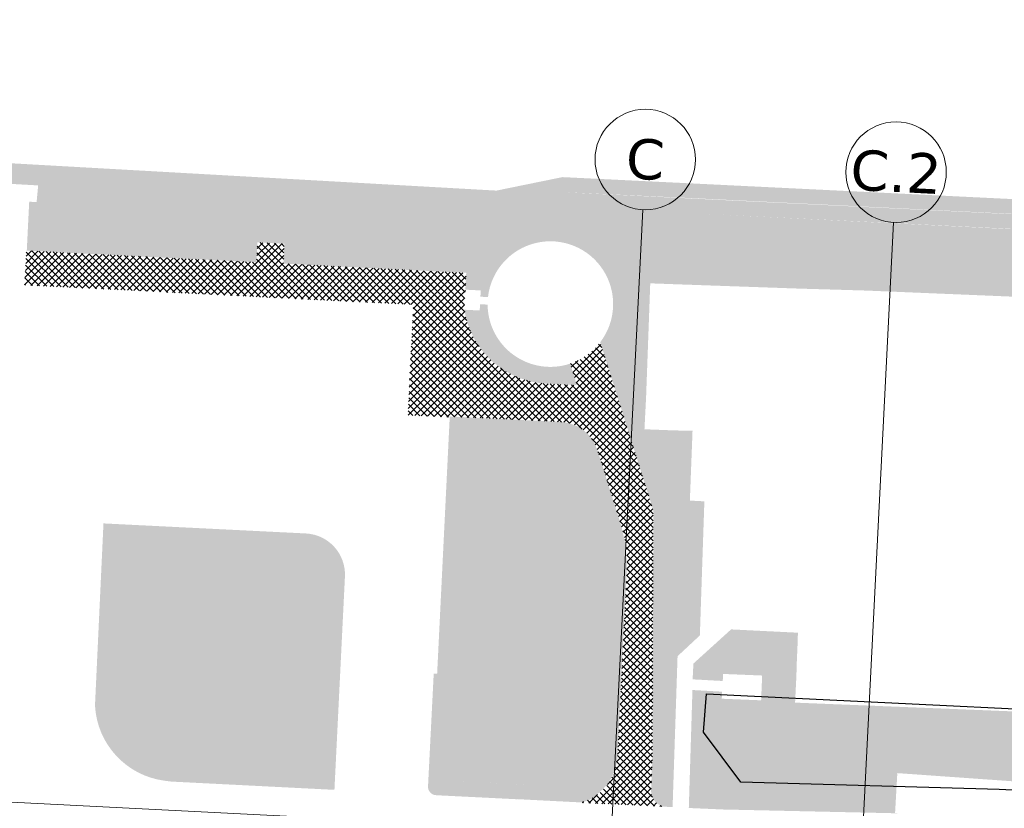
# Model space of a CAD drawing. Header units: millimetres. Extents: x 32690613 to 32694392, y 5343730 to 5344753.
# Tile 168 of 170: x 32692754 to 32692852, y 5344462 to 5344540. Entities that reach past the tile are written whole.
import ezdxf

# ---------------------------------------------------------------- set-up
doc = ezdxf.new("R2010")
doc.units = ezdxf.units.MM
doc.header["$LTSCALE"] = 0.01
doc.layers.get('DEFPOINTS').update_dxf_attribs({"color": 11, "lineweight": 18})
doc.layers.add('Gel-Bewuchs', color=122, linetype='Continuous', lineweight=25)
doc.layers.add('Gel-Rasengitter', color=105, linetype='Continuous', lineweight=5)
for name, color, linetype, lineweight, true_color in [('Veg-Rasen', 7, 'Continuous', 5, 0xb9f3a0), ('Veg-Waldartig', 7, 'Continuous', 5, 0xb0ee53), ('Veg-Wiese', 7, 'Continuous', 5, 0xd4ffa8)]:
    doc.layers.add(name, color=color, linetype=linetype, lineweight=lineweight, true_color=true_color)
doc.styles.add('Verdana', font='verdana.ttf')

# ---------------------------------------------------------------- blocks, each defined once
blk = doc.blocks.new('A$C78070446')
for p, q in [((4470104.682707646, 5343035.685245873), (4470092.344699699, 5342898.165722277)), ((4470129.582694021, 5343033.451263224), (4470100.945548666, 5342714.261439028)), ((4469505.560991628, 5343027.116179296), (4470255.144423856, 5342959.86488218))]:
    blk.add_line(p, q)
for centre in [(4470105.129504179, 5343040.66524315), (4470130.029490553, 5343038.431260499)]:
    blk.add_circle(centre, 5)
at = {"char_height": 4, "attachment_point": 5, "rotation": 354.86, "line_spacing_factor": 0.2520120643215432, "style": 'Verdana'}
for s, insert in [('C', (4470105.129504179, 5343040.66524315)), ('C.2', (4470130.029490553, 5343038.431260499))]:
    blk.add_mtext(s, dxfattribs=dict(at, insert=insert))

msp = doc.modelspace()

# ---------------------------------------------------------------- hatches: boundary and pattern name
at = {"layer": 'Gel-Rasengitter'}
h = msp.add_hatch(dxfattribs=at)
h.set_pattern_fill('ANSI37', color=256, scale=0.15, style=0)
h.set_pattern_definition([(45, (32692692.896049, 5344273.378250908), (-0.3367596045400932, 0.3367596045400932), []), (135, (32692692.896049, 5344273.378250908), (-0.3367596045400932, -0.3367596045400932), [])])
edge = h.paths.add_edge_path()
edge.add_line((32692814.12349617, 5344485.581658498), (32692814.09704798, 5344485.030610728))
edge.add_line((32692814.09704798, 5344485.030610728), (32692813.18567047, 5344466.887336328))
edge.add_line((32692813.18567047, 5344466.887336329), (32692813.07797482, 5344466.18576608))
edge.add_arc((32692808.35962042, 5344466.910062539), 4.773622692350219, 284.176418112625, 351.2728685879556, ccw=False)
edge.add_arc((32692808.35961786, 5344466.910064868), 4.773625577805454, 283.10476861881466, 284.17644097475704, ccw=False)
edge.add_line((32692809.44195333, 5344462.26075835), (32692817.79495148, 5344461.85816431))
edge.add_arc((32692818.16245899, 5344463.446030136), 1.629840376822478, 181.7848377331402, 256.9684937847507, ccw=False)
edge.add_line((32692816.53340935, 5344463.395266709), (32692816.59971839, 5344465.207700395))
edge.add_line((32692816.5997184, 5344465.207700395), (32692816.67508506, 5344466.700083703))
edge.add_line((32692816.67508506, 5344466.700083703), (32692816.75745521, 5344491.355728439))
edge.add_line((32692816.75745521, 5344491.355728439), (32692811.47593131, 5344508.088408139))
edge.add_arc((32692806.50748641, 5344511.880109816), 6.249995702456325, 288.40080333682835, 322.65069663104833, ccw=False)
edge.add_line((32692808.48037469, 5344505.949666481), (32692809.1543407, 5344503.811743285))
edge.add_line((32692809.1543407, 5344503.811743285), (32692806.15142475, 5344503.963393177))
edge.add_arc((32692806.54003416, 5344512.651720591), 8.697013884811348, 189.0484987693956, 267.43899508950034, ccw=False)
edge.add_line((32692797.95124966, 5344511.283937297), (32692797.94537779, 5344511.320808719))
edge.add_line((32692797.94537779, 5344511.320808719), (32692798.1307364, 5344514.991212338))
edge.add_line((32692798.1307364, 5344514.991212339), (32692779.93340375, 5344515.910193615))
edge.add_line((32692779.93340375, 5344515.910193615), (32692780.03314809, 5344517.885294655))
edge.add_line((32692780.03314809, 5344517.885294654), (32692777.33658447, 5344518.021473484))
edge.add_line((32692777.33658447, 5344518.021473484), (32692777.23684014, 5344516.046372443))
edge.add_line((32692777.23684014, 5344516.046372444), (32692754.3362795, 5344517.202870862))
edge.add_line((32692754.3362795, 5344517.202870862), (32692754.16304813, 5344513.772606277))
edge.add_line((32692754.16304813, 5344513.772606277), (32692792.86417458, 5344511.818165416))
edge.add_line((32692792.86417457, 5344511.818165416), (32692792.31592087, 5344500.813356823))
edge.add_line((32692792.31592087, 5344500.813356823), (32692796.48321805, 5344500.605744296))
edge.add_line((32692796.48321805, 5344500.605744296), (32692796.49292523, 5344500.695448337))
edge.add_line((32692796.49292523, 5344500.695448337), (32692807.84534409, 5344500.132075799))
edge.add_line((32692807.84534409, 5344500.132075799), (32692808.15306426, 5344500.073316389))
edge.add_arc((32692807.42647597, 5344496.268208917), 3.873857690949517, 37.368995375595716, 79.18946367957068, ccw=False)
edge.add_arc((32692807.42647601, 5344496.268208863), 3.873857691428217, 37.16316003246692, 37.36899876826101, ccw=False)
edge.add_arc((32692807.0405958, 5344495.92993385), 4.385871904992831, 34.896872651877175, 37.6396346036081, ccw=False)
edge.add_arc((32692807.04059579, 5344495.929933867), 4.385871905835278, 18.60972264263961, 34.89687216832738, ccw=False)
edge.add_line((32692811.19714919, 5344497.329553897), (32692811.2074697, 5344497.298904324))
edge.add_line((32692811.2074697, 5344497.298904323), (32692813.41947278, 5344490.282092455))
edge.add_line((32692813.41947278, 5344490.282092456), (32692813.58492475, 5344489.755804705))
edge.add_arc((32692802.13729412, 5344486.156950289), 11.99999999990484, -2.747869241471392, 17.45186934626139, ccw=False)
at = {"layer": 'Veg-Rasen', "transparency": 33554687}
h = msp.add_hatch(color=256, dxfattribs=at)
edge = h.paths.add_edge_path()
edge.add_arc((32692806.50764992, 5344511.883415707), 6.249999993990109, 322.6444529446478, 533.600775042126)
edge.add_line((32692800.29659101, 5344512.580012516), (32692800.29182628, 5344512.579063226))
edge.add_line((32692800.29182628, 5344512.579063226), (32692799.54278083, 5344512.616890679))
edge.add_line((32692799.54278083, 5344512.616890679), (32692799.57430371, 5344513.241095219))
edge.add_line((32692799.57430371, 5344513.241095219), (32692798.04625099, 5344513.318263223))
edge.add_line((32692798.04625099, 5344513.318263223), (32692798.13073639, 5344514.991212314))
edge.add_line((32692798.13073639, 5344514.991212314), (32692779.93340375, 5344515.910193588))
edge.add_line((32692779.93340375, 5344515.910193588), (32692780.03314808, 5344517.885294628))
edge.add_line((32692780.03314808, 5344517.885294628), (32692777.33658447, 5344518.021473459))
edge.add_line((32692777.33658447, 5344518.021473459), (32692777.23684013, 5344516.046372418))
edge.add_line((32692777.23684013, 5344516.046372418), (32692754.379889, 5344517.200668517))
edge.add_line((32692754.379889, 5344517.200668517), (32692754.62263258, 5344522.071720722))
edge.add_line((32692754.62263258, 5344522.071720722), (32692755.35884847, 5344522.03789005))
edge.add_line((32692755.35884847, 5344522.03789005), (32692755.42338661, 5344522.729969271))
edge.add_line((32692755.42338661, 5344522.729969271), (32692801.35721112, 5344520.160666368))
edge.add_line((32692801.35721112, 5344520.160666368), (32692807.94574505, 5344521.506071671))
edge.add_line((32692807.94574505, 5344521.506071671), (32692821.88209845, 5344520.857295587))
edge.add_line((32692821.88209845, 5344520.857295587), (32692821.42047847, 5344513.76936831))
edge.add_line((32692821.42047847, 5344513.76936831), (32692818.52740104, 5344513.871849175))
edge.add_line((32692818.52740104, 5344513.871849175), (32692818.53387518, 5344514.034677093))
edge.add_line((32692818.53387518, 5344514.034677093), (32692818.52846771, 5344514.287584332))
edge.add_line((32692818.52846771, 5344514.287584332), (32692818.51959867, 5344514.585558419))
edge.add_line((32692818.51959867, 5344514.585558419), (32692818.50870061, 5344514.861599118))
edge.add_line((32692818.50870061, 5344514.861599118), (32692818.49577352, 5344515.115706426))
edge.add_line((32692818.49577352, 5344515.115706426), (32692818.47899692, 5344515.376140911))
edge.add_line((32692818.47899692, 5344515.376140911), (32692818.46201177, 5344515.586381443))
edge.add_line((32692818.46201177, 5344515.586381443), (32692818.44299761, 5344515.77468858))
edge.add_line((32692818.44299761, 5344515.77468858), (32692818.42195441, 5344515.941062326))
edge.add_line((32692818.42195441, 5344515.941062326), (32692818.39888218, 5344516.085502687))
edge.add_line((32692818.39888218, 5344516.085502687), (32692818.37380733, 5344516.2157157))
edge.add_line((32692818.37380733, 5344516.2157157), (32692818.34675628, 5344516.339407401))
edge.add_line((32692818.34675628, 5344516.339407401), (32692818.317729, 5344516.45657781))
edge.add_line((32692818.317729, 5344516.45657781), (32692818.2867255, 5344516.567226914))
edge.add_line((32692818.2867255, 5344516.567226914), (32692818.2537458, 5344516.671354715))
edge.add_line((32692818.2537458, 5344516.671354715), (32692818.21878987, 5344516.768961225))
edge.add_line((32692818.21878987, 5344516.768961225), (32692818.18185773, 5344516.860046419))
edge.add_line((32692818.18185773, 5344516.860046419), (32692818.14294938, 5344516.944610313))
edge.add_line((32692818.14294938, 5344516.944610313), (32692818.1020648, 5344517.022652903))
edge.add_line((32692818.1020648, 5344517.022652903), (32692818.05920402, 5344517.094174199))
edge.add_line((32692818.05920402, 5344517.094174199), (32692818.01436701, 5344517.159174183))
edge.add_line((32692818.01436701, 5344517.159174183), (32692817.96755379, 5344517.217652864))
edge.add_line((32692817.96755379, 5344517.217652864), (32692817.91876436, 5344517.269610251))
edge.add_line((32692817.91876436, 5344517.269610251), (32692817.86799871, 5344517.315046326))
edge.add_line((32692817.86799871, 5344517.315046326), (32692817.81525684, 5344517.353961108))
edge.add_line((32692817.81525684, 5344517.353961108), (32692817.76053875, 5344517.386354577))
edge.add_line((32692817.76053875, 5344517.386354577), (32692817.70384445, 5344517.412226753))
edge.add_line((32692817.70384445, 5344517.412226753), (32692817.64517394, 5344517.431577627))
edge.add_line((32692817.64517394, 5344517.431577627), (32692817.58452721, 5344517.444407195))
edge.add_line((32692817.58452721, 5344517.444407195), (32692817.52190426, 5344517.450715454))
edge.add_line((32692817.52190426, 5344517.450715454), (32692817.4573051, 5344517.450502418))
edge.add_line((32692817.4573051, 5344517.450502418), (32692817.39072971, 5344517.443768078))
edge.add_line((32692817.39072971, 5344517.443768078), (32692817.32217812, 5344517.430512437))
edge.add_line((32692817.32217812, 5344517.430512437), (32692817.25165031, 5344517.410735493))
edge.add_line((32692817.25165031, 5344517.410735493), (32692817.17914628, 5344517.384437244))
edge.add_line((32692817.17914628, 5344517.384437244), (32692817.10466604, 5344517.351617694))
edge.add_line((32692817.10466604, 5344517.351617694), (32692817.02820959, 5344517.31227685))
edge.add_line((32692817.02820959, 5344517.31227685), (32692816.94977691, 5344517.266414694))
edge.add_line((32692816.94977691, 5344517.266414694), (32692816.86936802, 5344517.214031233))
edge.add_line((32692816.86936802, 5344517.214031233), (32692816.78698291, 5344517.155126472))
edge.add_line((32692816.78698291, 5344517.155126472), (32692816.70262158, 5344517.089700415))
edge.add_line((32692816.70262158, 5344517.089700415), (32692816.61628405, 5344517.017753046))
edge.add_line((32692816.61628405, 5344517.017753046), (32692816.52981196, 5344516.935710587))
edge.add_line((32692816.52981196, 5344516.935710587), (32692816.44504702, 5344516.839999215))
edge.add_line((32692816.44504702, 5344516.839999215), (32692816.36198921, 5344516.730618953))
edge.add_line((32692816.36198921, 5344516.730618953), (32692816.28063853, 5344516.607569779))
edge.add_line((32692816.28063853, 5344516.607569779), (32692816.20099499, 5344516.470851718))
edge.add_line((32692816.20099499, 5344516.470851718), (32692816.12305858, 5344516.320464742))
edge.add_line((32692816.12305858, 5344516.320464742), (32692816.04682931, 5344516.156408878))
edge.add_line((32692816.04682931, 5344516.156408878), (32692815.97230716, 5344515.978684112))
edge.add_line((32692815.97230716, 5344515.978684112), (32692815.89949216, 5344515.787290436))
edge.add_line((32692815.89949216, 5344515.787290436), (32692815.82838428, 5344515.58222787))
edge.add_line((32692815.82838428, 5344515.58222787), (32692815.75898355, 5344515.363496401))
edge.add_line((32692815.75898355, 5344515.363496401), (32692815.69128994, 5344515.131096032))
edge.add_line((32692815.69128994, 5344515.131096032), (32692815.62530347, 5344514.885026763))
edge.add_line((32692815.62530347, 5344514.885026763), (32692815.56102414, 5344514.625288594))
edge.add_line((32692815.56102414, 5344514.625288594), (32692815.49845193, 5344514.351881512))
edge.add_line((32692815.49845193, 5344514.351881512), (32692815.43758687, 5344514.06480554))
edge.add_line((32692815.43758687, 5344514.06480554), (32692815.37842894, 5344513.764060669))
edge.add_line((32692815.37842894, 5344513.764060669), (32692815.32097814, 5344513.449646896))
edge.add_line((32692815.32097814, 5344513.449646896), (32692815.26523447, 5344513.121564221))
edge.add_line((32692815.26523447, 5344513.121564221), (32692815.21119794, 5344512.779812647))
edge.add_line((32692815.21119794, 5344512.779812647), (32692815.15886855, 5344512.424392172))
edge.add_line((32692815.15886855, 5344512.424392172), (32692815.10824628, 5344512.055302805))
edge.add_line((32692815.10824628, 5344512.055302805), (32692815.05933115, 5344511.67254453))
edge.add_line((32692815.05933115, 5344511.67254453), (32692815.01212316, 5344511.276117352))
edge.add_line((32692815.01212316, 5344511.276117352), (32692814.9666223, 5344510.866021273))
edge.add_line((32692814.9666223, 5344510.866021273), (32692814.96432932, 5344510.843833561))
edge.add_line((32692814.96432932, 5344510.843833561), (32692814.96909035, 5344510.843597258))
edge.add_line((32692814.96909035, 5344510.843597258), (32692814.96844278, 5344510.837760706))
edge.add_line((32692814.96844278, 5344510.837760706), (32692814.94810598, 5344510.640974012))
edge.add_line((32692814.94810598, 5344510.640974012), (32692814.94805566, 5344510.384756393))
edge.add_line((32692814.94805566, 5344510.384756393), (32692814.92701236, 5344510.166039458))
edge.add_line((32692814.92701236, 5344510.166039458), (32692814.67756832, 5344506.803681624))
edge.add_line((32692814.67756832, 5344506.803681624), (32692814.61236867, 5344505.166867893))
edge.add_line((32692814.61236867, 5344505.166867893), (32692814.60162127, 5344504.520317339))
edge.add_line((32692814.60162127, 5344504.520317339), (32692814.59956282, 5344504.105599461))
edge.add_line((32692814.59956282, 5344504.105599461), (32692814.60413486, 5344503.507996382))
edge.add_line((32692814.60413486, 5344503.507996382), (32692814.62627987, 5344502.762470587))
edge.add_line((32692814.62627987, 5344502.762470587), (32692814.66593283, 5344502.072884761))
edge.add_line((32692814.66593283, 5344502.072884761), (32692814.75823965, 5344501.143393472))
edge.add_line((32692814.75823965, 5344501.143393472), (32692814.97110865, 5344499.986901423))
edge.add_line((32692814.97110865, 5344499.986901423), (32692815.06103192, 5344499.662005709))
edge.add_line((32692815.06103192, 5344499.662005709), (32692815.23424797, 5344499.195099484))
edge.add_line((32692815.23424797, 5344499.195099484), (32692815.39207954, 5344498.883108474))
edge.add_line((32692815.39207954, 5344498.883108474), (32692815.70986617, 5344498.46998164))
edge.add_line((32692815.70986617, 5344498.46998164), (32692816.0220938, 5344498.251244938))
edge.add_line((32692816.0220938, 5344498.251244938), (32692816.27766395, 5344498.140405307))
edge.add_line((32692816.27766395, 5344498.140405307), (32692816.56625295, 5344498.080499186))
edge.add_line((32692816.56625295, 5344498.080499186), (32692816.9197627, 5344498.126972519))
edge.add_line((32692816.9197627, 5344498.126972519), (32692817.1614383, 5344498.256588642))
edge.add_line((32692817.1614383, 5344498.256588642), (32692817.41826099, 5344498.509337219))
edge.add_line((32692817.41826099, 5344498.509337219), (32692817.61637414, 5344498.814938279))
edge.add_line((32692817.61637414, 5344498.814938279), (32692817.76583063, 5344499.132779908))
edge.add_line((32692817.76583063, 5344499.132779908), (32692817.82545028, 5344499.346530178))
edge.add_line((32692817.82545028, 5344499.346530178), (32692818.76452127, 5344499.31001831))
edge.add_line((32692818.76452127, 5344499.31001831), (32692820.66156704, 5344499.269050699))
edge.add_line((32692820.66156704, 5344499.269050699), (32692820.39653369, 5344492.323407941))
edge.add_line((32692820.39653369, 5344492.323407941), (32692821.84051122, 5344492.249726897))
edge.add_line((32692821.84051122, 5344492.249726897), (32692821.39128431, 5344478.902011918))
edge.add_line((32692821.39128431, 5344478.902011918), (32692819.17034015, 5344476.83372591))
edge.add_line((32692819.17034015, 5344476.83372591), (32692818.67639651, 5344461.812989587))
edge.add_line((32692818.67639651, 5344461.812989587), (32692817.79495148, 5344461.858164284))
edge.add_arc((32692818.16245897, 5344463.4460301), 1.629840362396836, 181.7848374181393, 256.9684943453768, ccw=False)
edge.add_line((32692816.53340935, 5344463.395266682), (32692816.59971839, 5344465.207700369))
edge.add_line((32692816.59971839, 5344465.207700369), (32692816.67508506, 5344466.700083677))
edge.add_line((32692816.67508506, 5344466.700083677), (32692816.75745521, 5344491.355728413))
edge.add_line((32692816.75745521, 5344491.355728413), (32692811.47593131, 5344508.088408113))
edge.add_line((32692811.47593131, 5344508.088408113), (32692811.475685, 5344508.091170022))
h = msp.add_hatch(color=256, dxfattribs=at)
edge = h.paths.add_edge_path()
edge.add_line((32692800.25787971, 5344511.829821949), (32692799.50495337, 5344511.86784523))
edge.add_line((32692799.50495337, 5344511.86784523), (32692799.4734305, 5344511.24364085))
edge.add_line((32692799.4734305, 5344511.24364085), (32692797.94537798, 5344511.320808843))
edge.add_arc((32692806.54010464, 5344512.651893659), 8.697189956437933, 188.8035860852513, 267.4385819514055)
edge.add_line((32692806.15142471, 5344503.963393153), (32692809.1543407, 5344503.811743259))
edge.add_line((32692809.1543407, 5344503.811743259), (32692808.48037468, 5344505.94966646))
edge.add_line((32692808.48037468, 5344505.94966646), (32692808.47668297, 5344505.95168673))
edge.add_arc((32692806.50764992, 5344511.883415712), 6.249999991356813, 180.4913174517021, 288.36354788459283, ccw=False)
for points in [[(32692805.26024908, 5344463.991128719), (32692803.26223173, 5344464.090995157), (32692803.17556274, 5344462.60741857), (32692809.55751488, 5344462.280338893), (32692809.81199519, 5344462.338628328), (32692810.12198962, 5344462.439344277), (32692810.44976613, 5344462.564047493), (32692810.70855735, 5344462.727253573), (32692810.95439377, 5344462.903240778), (32692811.23358454, 5344463.140299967), (32692811.53138613, 5344463.407607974), (32692811.73330677, 5344463.588852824), (32692811.94042857, 5344463.82011523), (32692812.15441822, 5344464.062599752), (32692812.53123575, 5344464.645242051), (32692812.70716665, 5344464.981727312), (32692812.9321176, 5344465.539026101), (32692813.07347513, 5344466.048589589), (32692813.1439175, 5344466.367038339), (32692813.18567046, 5344466.887336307), (32692814.12349616, 5344485.581658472), (32692814.10362291, 5344486.324915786), (32692814.07319, 5344486.869204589), (32692814.0284219, 5344487.473809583), (32692813.94839653, 5344487.987099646), (32692813.88762609, 5344488.361311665), (32692813.81043354, 5344488.768663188), (32692813.70581666, 5344489.242960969), (32692813.60888229, 5344489.628455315), (32692813.41947278, 5344490.282092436), (32692813.19957031, 5344490.979656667), (32692813.06993629, 5344491.390875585), (32692811.20746969, 5344497.298904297), (32692810.95697343, 5344497.90423334), (32692810.74060125, 5344498.298633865), (32692810.50604948, 5344498.636159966), (32692810.31059036, 5344498.874205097), (32692810.11511914, 5344499.066344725), (32692809.8403133, 5344499.298087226), (32692809.55301829, 5344499.52193053), (32692809.38718216, 5344499.609227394), (32692809.07087301, 5344499.775733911), (32692808.76636693, 5344499.881124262), (32692808.43904824, 5344500.008938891), (32692808.24071696, 5344500.050073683), (32692807.84534409, 5344500.132075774), (32692796.49292523, 5344500.695448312), (32692796.41730093, 5344499.197355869), (32692808.47274486, 5344498.556716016), (32692808.87859396, 5344498.427487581), (32692809.15891833, 5344498.20983304), (32692809.33485232, 5344498.047130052), (32692809.50224764, 5344497.711376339), (32692809.66964296, 5344497.375622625), (32692809.78261819, 5344497.017247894), (32692809.90482502, 5344496.62958918), (32692812.10458236, 5344489.630465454), (32692812.26609973, 5344489.005381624), (32692812.37133853, 5344488.562412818), (32692812.44581063, 5344488.086183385), (32692812.52028273, 5344487.609953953), (32692812.55566387, 5344487.146570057), (32692812.59104501, 5344486.683186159), (32692812.58835722, 5344486.170781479), (32692812.55125167, 5344485.486552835), (32692812.50728301, 5344484.675767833), (32692811.67276548, 5344467.460622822), (32692811.40750225, 5344465.660602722), (32692811.23756743, 5344465.173382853), (32692810.92027536, 5344464.784541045), (32692810.6029833, 5344464.395699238), (32692810.14870447, 5344464.006497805), (32692809.57167461, 5344463.773343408)], [(32692794.89465115, 5344475.097582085), (32692796.39284632, 5344475.020368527), (32692795.85915208, 5344464.466011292), (32692803.26223173, 5344464.090995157), (32692803.17855907, 5344462.597307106), (32692795.17773065, 5344462.994834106), (32692794.98740519, 5344463.016474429), (32692794.81399719, 5344463.076653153), (32692794.68111502, 5344463.155016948), (32692794.59259858, 5344463.236876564), (32692794.51839546, 5344463.30821173), (32692794.46077744, 5344463.399574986), (32692794.37271842, 5344463.541094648), (32692794.34328107, 5344463.680332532), (32692794.32793814, 5344463.80632294), (32692794.32615284, 5344463.852016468), (32692794.32809945, 5344463.888852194)], [(32692830.56418027, 5344465.940527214), (32692822.97301589, 5344466.469987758), (32692820.52228671, 5344469.231939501), (32692820.29102526, 5344461.725960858), (32692823.66938757, 5344461.577744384), (32692841.29773726, 5344461.192365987), (32692840.82614984, 5344461.227303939), (32692841.05086513, 5344465.209112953)]]:
    msp.add_hatch(color=256, dxfattribs=at).paths.add_polyline_path(points)
h = msp.add_hatch(color=256, dxfattribs=at)
edge = h.paths.add_edge_path()
edge.add_line((32692785.00979197, 5344463.533016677), (32692786.05548477, 5344484.757556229))
edge.add_arc((32692781.9628421, 5344484.959193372), 4.097606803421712, 357.1794207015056, 447.1585868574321)
edge.add_line((32692782.1659674, 5344489.051762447), (32692762.01567394, 5344490.051878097))
edge.add_line((32692762.01567394, 5344490.051878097), (32692761.1708817, 5344471.924894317))
edge.add_arc((32692769.12569505, 5344472.339858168), 7.965629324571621, 182.9861349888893, 262.6977537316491)
edge.add_line((32692768.11323572, 5344464.438834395), (32692768.7590528, 5344464.356077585))
edge.add_line((32692768.7590528, 5344464.356077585), (32692785.00979197, 5344463.533016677))
at = {"layer": 'Veg-Waldartig', "transparency": 33554687}
for points in [[(32692831.00080414, 5344474.850093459), (32692831.03955941, 5344476.214646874), (32692831.11091267, 5344477.82065706), (32692831.15414876, 5344479.173026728), (32692824.50021265, 5344479.502497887), (32692820.75005588, 5344476.103494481), (32692820.67140343, 5344474.530573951), (32692823.67005545, 5344474.367521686), (32692823.70268061, 5344475.069330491), (32692827.59182534, 5344474.911048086), (32692827.49136268, 5344472.442587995), (32692823.5688982, 5344472.602226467), (32692823.61151574, 5344473.304425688), (32692820.65283322, 5344473.469039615), (32692820.52228671, 5344469.231939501), (32692822.97301589, 5344466.469987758), (32692841.05131019, 5344465.197772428), (32692877.92743925, 5344462.586073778), (32692896.21555968, 5344461.876010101), (32692942.79387181, 5344459.571721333), (32692945.51240009, 5344514.719517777), (32692821.88209845, 5344520.857295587), (32692821.43810676, 5344514.040041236), (32692821.42047847, 5344513.76936831), (32692831.2710227, 5344513.42405247), (32692837.93371657, 5344513.229025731), (32692893.08526932, 5344510.936480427), (32692892.56754559, 5344494.530608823), (32692899.24213153, 5344494.2938533), (32692900.06557816, 5344512.75538932), (32692938.60971056, 5344511.353143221), (32692937.19064943, 5344472.778330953), (32692918.81757906, 5344473.438896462), (32692918.83015215, 5344472.765498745), (32692918.7816184, 5344471.932969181), (32692895.67624766, 5344472.797558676), (32692895.53244797, 5344469.61351696), (32692830.87162128, 5344472.214040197)], [(32692816.451778, 5344513.947640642), (32692818.52740104, 5344513.871849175), (32692818.53387518, 5344514.034677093), (32692818.52846771, 5344514.287584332), (32692818.51959867, 5344514.585558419), (32692818.50870061, 5344514.861599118), (32692818.49577352, 5344515.115706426), (32692818.47899692, 5344515.376140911), (32692818.46201177, 5344515.586381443), (32692818.44299761, 5344515.77468858), (32692818.42195441, 5344515.941062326), (32692818.39888218, 5344516.085502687), (32692818.37380733, 5344516.2157157), (32692818.34675628, 5344516.339407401), (32692818.317729, 5344516.45657781), (32692818.2867255, 5344516.567226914), (32692818.2537458, 5344516.671354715), (32692818.21878987, 5344516.768961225), (32692818.18185773, 5344516.860046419), (32692818.14294938, 5344516.944610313), (32692818.1020648, 5344517.022652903), (32692818.05920402, 5344517.094174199), (32692818.01436701, 5344517.159174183), (32692817.96755379, 5344517.217652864), (32692817.91876436, 5344517.269610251), (32692817.86799871, 5344517.315046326), (32692817.81525684, 5344517.353961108), (32692817.76053875, 5344517.386354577), (32692817.70384445, 5344517.412226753), (32692817.64517394, 5344517.431577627), (32692817.58452721, 5344517.444407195), (32692817.52190426, 5344517.450715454), (32692817.4573051, 5344517.450502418), (32692817.39072971, 5344517.443768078), (32692817.32217812, 5344517.430512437), (32692817.25165031, 5344517.410735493), (32692817.17914628, 5344517.384437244), (32692817.10466604, 5344517.351617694), (32692817.02820959, 5344517.31227685), (32692816.94977691, 5344517.266414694), (32692816.86936802, 5344517.214031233), (32692816.78698291, 5344517.155126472), (32692816.70262158, 5344517.089700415), (32692816.61628405, 5344517.017753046), (32692816.52981196, 5344516.935710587), (32692816.44504702, 5344516.839999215), (32692816.36198921, 5344516.730618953), (32692816.28063853, 5344516.607569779), (32692816.20099499, 5344516.470851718), (32692816.12305858, 5344516.320464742), (32692816.04682931, 5344516.156408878), (32692815.97230716, 5344515.978684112), (32692815.89949216, 5344515.787290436), (32692815.82838428, 5344515.58222787), (32692815.75898355, 5344515.363496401), (32692815.69128994, 5344515.131096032), (32692815.62530347, 5344514.885026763), (32692815.56102414, 5344514.625288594), (32692815.49845193, 5344514.351881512), (32692815.43758687, 5344514.06480554), (32692815.37842894, 5344513.764060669), (32692815.32097814, 5344513.449646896), (32692815.26523447, 5344513.121564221), (32692815.21119794, 5344512.779812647), (32692815.15886855, 5344512.424392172), (32692815.10824628, 5344512.055302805), (32692815.05933115, 5344511.67254453), (32692815.01212316, 5344511.276117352), (32692814.9666223, 5344510.866021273), (32692814.96806351, 5344510.843648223), (32692814.96909035, 5344510.843597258), (32692814.96844278, 5344510.837760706), (32692814.94810598, 5344510.640974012), (32692814.94805566, 5344510.384756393), (32692814.92701236, 5344510.166039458), (32692814.67756832, 5344506.803681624), (32692814.61236867, 5344505.166867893), (32692814.60162127, 5344504.520317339), (32692814.59956282, 5344504.105599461), (32692814.60413486, 5344503.507996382), (32692814.62627987, 5344502.762470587), (32692814.66593283, 5344502.072884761), (32692814.75823965, 5344501.143393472), (32692814.97110865, 5344499.986901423), (32692815.06103192, 5344499.662005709), (32692815.23424797, 5344499.195099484), (32692815.39207954, 5344498.883108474), (32692815.70986617, 5344498.46998164), (32692816.0220938, 5344498.251244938), (32692816.27766395, 5344498.140405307), (32692816.56625295, 5344498.080499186), (32692816.9197627, 5344498.126972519), (32692817.1614383, 5344498.256588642), (32692817.41826099, 5344498.509337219), (32692817.61637414, 5344498.814938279), (32692817.76583063, 5344499.132779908), (32692817.82545033, 5344499.346530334), (32692815.87593439, 5344499.422329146), (32692816.03866471, 5344502.634131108), (32692816.33080927, 5344510.634794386)]]:
    msp.add_hatch(color=256, dxfattribs=at).paths.add_polyline_path(points)
at = {"layer": 'Veg-Wiese', "transparency": 33554687}
h = msp.add_hatch(color=256, dxfattribs=at)
h.paths.add_polyline_path([(32692807.82877686, 5344523.013141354), (32692809.51730068, 5344522.94086499), (32692821.29476555, 5344522.392591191), (32692948.07301312, 5344516.166274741)])
h.paths.add_polyline_path([(32692500.40276067, 5344538.653675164), (32692557.48797748, 5344535.426386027), (32692664.49512905, 5344529.367010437), (32692558.14928595, 5344535.353273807)])
h.paths.add_polyline_path([(32692697.37403736, 5344526.00317552), (32692697.39539855, 5344526.427642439), (32692702.88844716, 5344526.151206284), (32692702.86534905, 5344525.692225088), (32692706.07485573, 5344525.510483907), (32692728.27582, 5344524.253107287), (32692744.87747396, 5344523.469272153), (32692744.92507496, 5344524.287254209), (32692755.51330198, 5344523.694182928), (32692755.42338661, 5344522.729969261), (32692801.35721112, 5344520.16066636), (32692807.94574505, 5344521.506071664), (32692821.88209845, 5344520.857295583), (32692939.77197609, 5344515.101316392), (32692948.1217154, 5344514.545970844), (32692967.10038961, 5344521.292143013), (32692967.17118738, 5344522.901171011), (32692967.24986688, 5344524.474550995), (32692947.85234918, 5344517.679783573), (32692807.71180867, 5344524.520211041), (32692801.13724892, 5344523.177659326), (32692557.56195305, 5344536.888569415), (32692499.81542778, 5344540.18897077), (32692435.46499619, 5344475.660965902), (32692435.46576364, 5344475.660256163), (32692433.91476584, 5344474.000313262), (32692424.57861261, 5344470.181138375), (32692423.47948554, 5344467.564903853), (32692422.71996544, 5344465.004225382), (32692424.88555162, 5344467.065391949), (32692435.65844664, 5344471.472300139), (32692437.66305649, 5344473.617717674), (32692436.5670395, 5344474.641801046), (32692437.66908281, 5344473.622636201), (32692500.99009357, 5344537.118379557), (32692506.98312584, 5344536.779565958), (32692507.02217384, 5344537.560495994), (32692512.51230173, 5344537.285979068), (32692512.47146546, 5344536.469284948), (32692514.52406547, 5344536.353242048), (32692514.56482159, 5344537.168333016), (32692520.05494947, 5344536.893816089), (32692520.01240509, 5344536.042961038), (32692522.68278189, 5344535.891992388), (32692522.72507108, 5344536.737743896), (32692528.21519897, 5344536.463226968), (32692528.1711215, 5344535.581711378), (32692558.07531037, 5344533.891090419)])
for points in [[(32692796.39284632, 5344475.020368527), (32692795.85915208, 5344464.466011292), (32692797.63019001, 5344464.376549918), (32692805.26024908, 5344463.991128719), (32692809.57167461, 5344463.773343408), (32692810.14870447, 5344464.006497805), (32692810.6029833, 5344464.395699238), (32692811.23756743, 5344465.173382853), (32692811.40750225, 5344465.660602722), (32692811.51288632, 5344466.10296928), (32692811.60603506, 5344466.691697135), (32692811.65618271, 5344467.130063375), (32692812.58566942, 5344485.6583768), (32692812.59104501, 5344486.683186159), (32692812.52028273, 5344487.609953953), (32692812.37133853, 5344488.562412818), (32692812.16086093, 5344489.448350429), (32692811.7729851, 5344490.703499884), (32692811.01659198, 5344493.102894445), (32692809.66964296, 5344497.375622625), (32692809.33485232, 5344498.047130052), (32692808.98298434, 5344498.372536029), (32692808.77420358, 5344498.482439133), (32692808.30901615, 5344498.597057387), (32692796.41730093, 5344499.197355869), (32692795.23438893, 5344475.07894737)], [(32692783.65061801, 5344486.933663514), (32692782.75828806, 5344487.510993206), (32692763.46292359, 5344488.48930329), (32692762.60607405, 5344471.589524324), (32692762.81056007, 5344470.711398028), (32692763.10041209, 5344469.883111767), (32692763.47563011, 5344469.104665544), (32692763.93621414, 5344468.376059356), (32692764.48216417, 5344467.697293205), (32692765.11348021, 5344467.06836709), (32692765.83016226, 5344466.489281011), (32692766.63221031, 5344465.960034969), (32692783.58222343, 5344465.100638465), (32692784.61524152, 5344485.475017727), (32692784.15308325, 5344486.378251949)]]:
    msp.add_hatch(color=256, dxfattribs=at).paths.add_polyline_path(points)

# ---------------------------------------------------------------- linework, layer by layer
at = {"layer": 'Gel-Bewuchs', "transparency": 33554687}
msp.add_lwpolyline([(32692943.27872538, 5344458.067111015), (32692933.49164668, 5344453.726390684), (32692920.31995822, 5344458.968143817), (32692917.64195735, 5344460.324624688), (32692886.52608872, 5344461.813948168), (32692851.17510378, 5344463.58213872), (32692825.47725073, 5344464.280386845), (32692821.75706713, 5344469.283959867), (32692822.06322198, 5344473.07680434), (32692875.30755214, 5344470.496578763), (32692895.77213636, 5344469.482799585), (32692895.80750417, 5344472.399469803), (32692901.62636551, 5344472.194633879), (32692938.10050657, 5344470.742101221)], dxfattribs=at)

# ---------------------------------------------------------------- block references
at = {"layer": 'DEFPOINTS', "transparency": 33554687, "rotation": 2.237485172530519}
msp.add_blockref('A$C78070446', (28434719.52429469, -168960.6641682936), dxfattribs=at)

doc.saveas('drawing.dxf')
